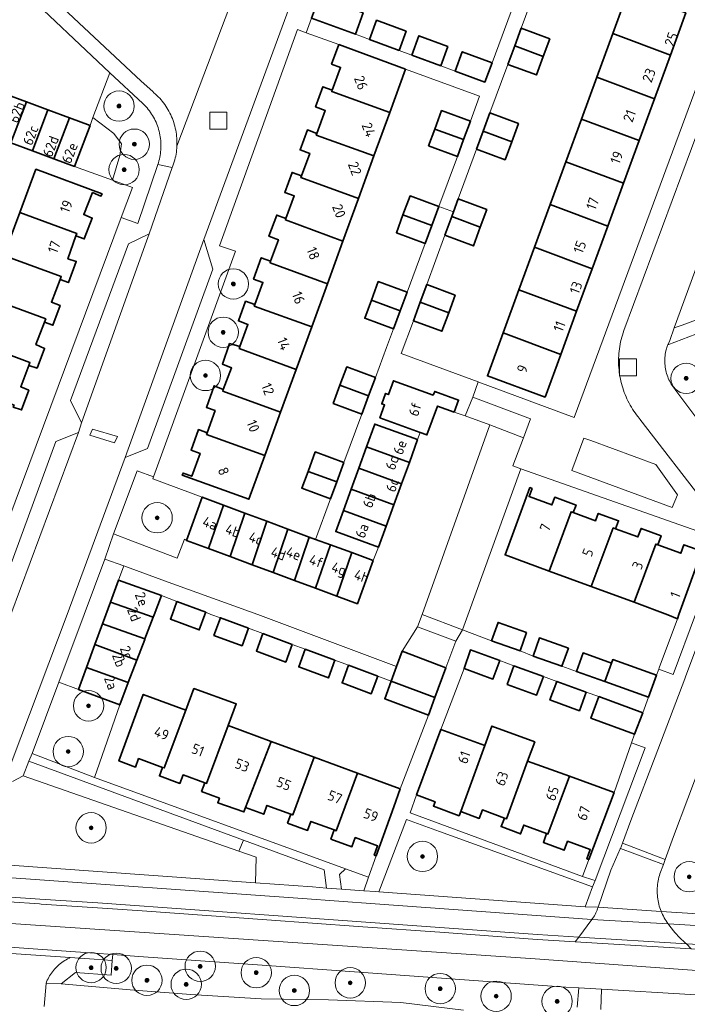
# Model space of a CAD drawing. Extents: x 154222 to 160093, y 456746 to 462495.
# Tile 141 of 254: x 158233 to 158321, y 460949 to 461078. Entities that reach past the tile are written whole.
import ezdxf
from ezdxf.enums import TextEntityAlignment as Align

# ---------------------------------------------------------------- set-up
doc = ezdxf.new("R2010")
doc.units = 0
doc.header["$LTSCALE"] = 0.75
doc.layers.get('0').update_dxf_attribs({"linetype": 'CONTINUOUS'})
for name, color, linetype, lineweight in [('B-XX-GR-BEPLANTING_CULTUUR_BODEMBEDEKKER-GV', 252, 'CONTINUOUS', 18), ('B-XX-GR-BEPLANTING_CULTUUR_HEESTERS-GV', 252, 'CONTINUOUS', 18), ('B-XX-GR-BEPLANTING_CULTUUR_VASTE PLANTENVAK-GV', 252, 'CONTINUOUS', 18), ('B-XX-GR-BOOM-S', 252, 'CONTINUOUS', 25), ('B-XX-GR-HAAG-GV', 252, 'CONTINUOUS', 13), ('B-XX-OG-BEBOUWING-GV', 6, 'CONTINUOUS', 35), ('B-XX-OG-BEBOUWING-T18', 1, 'CONTINUOUS', 18), ('B-XX-OG-TERREIN_CULTUURSCHEIDING-GV', 252, 'CONTINUOUS', 18), ('B-XX-OG-TERREIN_ERF-GV', 252, 'CONTINUOUS', 18), ('B-XX-RI-GWA_RIOOLPUT-S', 252, 'CONTINUOUS', 25), ('B-XX-VH-VERHARDING_ASFALT-GV', 252, 'CONTINUOUS', 18), ('B-XX-VH-VERHARDING_BETONSTRAATSTEEN-GV', 252, 'CONTINUOUS', 18), ('B-XX-VH-VERHARDING_STRAATBAKSTEEN-GV', 252, 'CONTINUOUS', 18), ('B-XX-VH-VERHARDING_TEGEL-GV', 252, 'CONTINUOUS', 18)]:
    doc.layers.add(name, color=color, linetype=linetype, lineweight=lineweight)
doc.styles.add('NLCS-ISO-M-T18', font='NLCS-ISO.ttf', dxfattribs={"height": 1.8})

# ---------------------------------------------------------------- blocks, each defined once
blk = doc.blocks.new('SRI-PUT_INSPECTIEPUT_RIOOLPUT-SO')
at = {"color": 0, "linetype": 'ByBlock', "lineweight": 18}
blk.add_lwpolyline([(-1.125, -1.125), (1.125, -1.125), (1.125, 1.125), (-1.125, 1.125)], close=True, dxfattribs=at)
blk = doc.blocks.new('SGR-BOOM_01-SO')
at = {"linetype": 'ByBlock', "lineweight": 18}
h = blk.add_hatch(color=0, dxfattribs=at)
h.dxf.hatch_style = 1
edge = h.paths.add_edge_path()
edge.add_arc((0, 0), 0.25, 0, 360)
at = {"color": 0, "linetype": 'ByBlock', "lineweight": 18}
for radius in [2, 0.25]:
    blk.add_circle((0, 0), radius, dxfattribs=at)

msp = doc.modelspace()

# ---------------------------------------------------------------- linework, layer by layer
at = {"layer": 'B-XX-GR-BEPLANTING_CULTUUR_BODEMBEDEKKER-GV'}
for points in [[(158262.273, 460970.308), (158234.016, 460980.689), (158233.252, 460978.756), (158261.654, 460968.858)], [(158272.935, 460966.391), (158262.273, 460970.308), (158261.654, 460968.858), (158263.967, 460968.052), (158263.86, 460964.666), (158271.38, 460964.126), (158273.216, 460963.992)]]:
    msp.add_lwpolyline(points, close=True, dxfattribs=at)
at = {"layer": 'B-XX-GR-BEPLANTING_CULTUUR_HEESTERS-GV'}
for points in [[(158245.195, 461063.38), (158242.457, 461065.47), (158242.075, 461064.445), (158240.035, 461059.039), (158245.018, 461057.217), (158246.011, 461060.491), (158246.195, 461062.039)], [(158308.032, 461022.929), (158307.134, 461023.257), (158305.55, 461018.997), (158318.783, 461014.097), (158319.476, 461015.802), (158316.607, 461019.793)], [(158250.435, 461018.152), (158248.282, 461018.926), (158245.148, 461010.667), (158247.683, 461009.693), (158253.562, 461007.434), (158254.507, 461009.937), (158254.758, 461009.787), (158256.847, 461015.492), (158250.337, 461017.88)], [(158240.529, 460990.159), (158237.965, 460991.118), (158234.451, 460981.727), (158242.645, 460978.564), (158245.987, 460988.129)], [(158315.205, 460982.439), (158313.424, 460983.13), (158311.105, 460976.567), (158307.782, 460967.75), (158306.965, 460965.497), (158308.321, 460965.088), (158308.612, 460965)], [(158288.107, 460971.429), (158283.758, 460973.002), (158280.11, 460963.488), (158307.29, 460961.503), (158308.284, 460964.132)], [(158278.763, 460965.417), (158275.709, 460966.502), (158274.934, 460965.785), (158275.201, 460963.847), (158278.129, 460963.633)]]:
    msp.add_lwpolyline(points, close=True, dxfattribs=at)
msp.add_lwpolyline([(158322.657, 461008.353), (158319.661, 461000), (158319.483, 460999.459), (158317.057, 460993.01), (158316.993, 460992.839), (158318.893, 460992.137), (158321.849, 461000)], dxfattribs=at)
at = {"layer": 'B-XX-GR-BEPLANTING_CULTUUR_VASTE PLANTENVAK-GV'}
msp.add_lwpolyline([(158300.116, 461025.781), (158292.497, 461028.651), (158291.488, 461026.179), (158294.76, 461025.023), (158299.158, 461023.274)], close=True, dxfattribs=at)
at = {"layer": 'B-XX-GR-HAAG-GV'}
for points in [[(158262.273, 460970.308), (158234.016, 460980.689), (158233.252, 460978.756), (158261.654, 460968.858)], [(158272.935, 460966.391), (158262.273, 460970.308), (158261.654, 460968.858), (158263.967, 460968.052), (158263.86, 460964.666), (158271.38, 460964.126), (158273.216, 460963.992)]]:
    msp.add_lwpolyline(points, close=True, dxfattribs=at)
at = {"layer": 'B-XX-OG-BEBOUWING-GV'}
for points in [[(158278.072, 461079.292), (158272.302, 461081.419), (158271.239, 461078.584), (158277.026, 461076.452)], [(158320.568, 461079.258), (158312.989, 461082.111), (158310.946, 461076.537), (158318.537, 461073.718)], [(158283.735, 461076.862), (158279.828, 461078.302), (158278.894, 461075.764), (158282.801, 461074.325)], [(158302.628, 461075.852), (158298.867, 461077.239), (158298.016, 461074.931), (158301.765, 461073.51)], [(158289.23, 461074.837), (158285.401, 461076.249), (158284.467, 461073.712), (158288.296, 461072.3)], [(158318.537, 461073.718), (158310.946, 461076.537), (158308.851, 461070.823), (158316.424, 461067.952)], [(158283.647, 461071.865), (158274.831, 461075.091), (158273.894, 461072.529), (158275.076, 461072.097), (158273.977, 461069.095), (158273.909, 461068.91), (158281.557, 461066.129)], [(158301.765, 461073.51), (158298.016, 461074.931), (158297.116, 461072.487), (158300.877, 461071.1)], [(158295.033, 461072.7), (158291.105, 461074.146), (158290.172, 461071.608), (158294.085, 461070.163)], [(158316.424, 461067.952), (158308.851, 461070.823), (158306.82, 461065.283), (158314.409, 461062.457)], [(158273.977, 461069.095), (158272.756, 461069.542), (158271.78, 461066.875), (158273.05, 461066.41), (158271.949, 461063.401), (158271.87, 461063.184), (158279.48, 461060.427), (158281.557, 461066.129), (158273.909, 461068.91)], [(158233.686, 461067.545), (158230.855, 461068.591), (158228.814, 461063.18), (158231.645, 461062.135)], [(158236.51, 461066.502), (158233.686, 461067.545), (158231.645, 461062.135), (158234.469, 461061.093)], [(158239.351, 461065.452), (158236.51, 461066.502), (158234.469, 461061.093), (158237.311, 461060.044)], [(158292.177, 461064.994), (158288.391, 461066.394), (158287.493, 461063.97), (158291.286, 461062.59)], [(158298.52, 461064.702), (158294.758, 461066.088), (158293.88, 461063.706), (158297.637, 461062.305)], [(158242.075, 461064.445), (158239.351, 461065.452), (158237.311, 461060.044), (158240.035, 461059.039)], [(158314.409, 461062.457), (158306.82, 461065.283), (158304.755, 461059.65), (158312.342, 461056.82)], [(158271.949, 461063.401), (158270.714, 461063.853), (158269.752, 461061.225), (158271.027, 461060.758), (158269.945, 461057.801), (158269.861, 461057.572), (158277.43, 461054.802), (158279.48, 461060.427), (158271.87, 461063.184)], [(158291.286, 461062.59), (158287.493, 461063.97), (158286.677, 461061.767), (158290.462, 461060.367)], [(158297.637, 461062.305), (158293.88, 461063.706), (158293.001, 461061.32), (158296.763, 461059.934)], [(158312.342, 461056.82), (158304.755, 461059.65), (158302.689, 461054.016), (158310.269, 461051.165)], [(158243.646, 461055.446), (158234.931, 461058.678), (158232.829, 461052.985), (158240.319, 461050.214), (158240.205, 461049.887), (158241.307, 461049.49), (158242.352, 461052.243), (158241.25, 461052.691), (158242.394, 461055.593), (158243.496, 461055.146)], [(158269.945, 461057.801), (158268.68, 461058.264), (158267.714, 461055.625), (158268.968, 461055.166), (158267.879, 461052.188), (158267.812, 461052.005), (158275.39, 461049.2), (158277.43, 461054.802), (158269.861, 461057.572)], [(158288.014, 461053.763), (158284.23, 461055.163), (158283.3, 461052.654), (158287.089, 461051.268)], [(158294.345, 461053.37), (158290.582, 461054.756), (158289.952, 461053.048), (158289.728, 461052.439), (158293.487, 461051.042)], [(158310.269, 461051.165), (158302.689, 461054.016), (158300.626, 461048.388), (158308.217, 461045.567)], [(158240.319, 461050.214), (158232.829, 461052.985), (158230.731, 461047.304), (158238.278, 461044.55), (158238.116, 461044.132), (158239.218, 461043.734), (158240.262, 461046.537), (158239.161, 461046.885), (158240.205, 461049.887)], [(158267.879, 461052.188), (158266.659, 461052.635), (158265.642, 461049.855), (158266.896, 461049.397), (158265.86, 461046.566), (158265.78, 461046.346), (158273.335, 461043.562), (158275.39, 461049.2), (158267.812, 461052.005)], [(158287.089, 461051.268), (158283.3, 461052.654), (158282.432, 461050.311), (158286.215, 461048.911)], [(158293.487, 461051.042), (158289.728, 461052.439), (158288.818, 461049.972), (158292.582, 461048.585)], [(158308.217, 461045.567), (158300.626, 461048.388), (158298.574, 461042.792), (158306.176, 461039.999)], [(158238.278, 461044.55), (158230.731, 461047.304), (158228.671, 461041.725), (158236.24, 461038.949), (158236.076, 461038.526), (158237.178, 461038.129), (158238.123, 461040.731), (158236.971, 461041.178), (158238.116, 461044.132)], [(158265.86, 461046.566), (158264.633, 461047.015), (158263.608, 461044.214), (158264.841, 461043.763), (158263.772, 461040.844), (158263.703, 461040.656), (158271.278, 461037.915), (158273.335, 461043.562), (158265.78, 461046.346)], [(158283.831, 461042.482), (158280.051, 461043.882), (158279.14, 461041.423), (158282.922, 461040.03)], [(158290.186, 461042.082), (158286.421, 461043.47), (158285.575, 461041.175), (158289.336, 461039.772)], [(158306.176, 461039.999), (158298.574, 461042.792), (158296.489, 461037.104), (158304.077, 461034.273)], [(158236.24, 461038.949), (158228.671, 461041.725), (158226.565, 461036.023), (158234.138, 461033.226), (158233.987, 461032.821), (158235.088, 461032.473), (158236.084, 461035.075), (158234.931, 461035.573), (158236.076, 461038.526)], [(158263.772, 461040.844), (158262.567, 461041.285), (158261.615, 461038.684), (158262.875, 461038.224), (158261.808, 461035.309), (158261.717, 461035.062), (158269.237, 461032.314), (158271.278, 461037.915), (158263.703, 461040.656)], [(158282.922, 461040.03), (158279.14, 461041.423), (158278.259, 461039.045), (158282.039, 461037.647)], [(158289.336, 461039.772), (158285.575, 461041.175), (158284.669, 461038.719), (158288.436, 461037.329)], [(158304.077, 461034.273), (158296.489, 461037.104), (158294.415, 461031.446), (158302.018, 461028.658)], [(158234.138, 461033.226), (158226.565, 461036.023), (158224.488, 461030.397), (158232.054, 461027.603), (158231.947, 461027.315), (158233.048, 461026.968), (158233.994, 461029.57), (158232.942, 461030.017), (158233.987, 461032.821)], [(158261.808, 461035.309), (158260.456, 461035.706), (158259.511, 461033.003), (158260.714, 461032.505), (158259.619, 461029.652), (158259.544, 461029.456), (158267.182, 461026.672), (158269.237, 461032.314), (158261.717, 461035.062)], [(158279.664, 461031.236), (158275.884, 461032.635), (158274.987, 461030.214), (158278.773, 461028.831)], [(158287.29, 461028.896), (158282.046, 461030.811), (158281.385, 461029), (158281.009, 461029.137), (158280.507, 461027.763), (158280.881, 461027.626), (158280.264, 461025.936), (158285.578, 461023.995), (158286.464, 461023.672), (158287.857, 461027.486), (158290.042, 461026.688), (158290.617, 461028.264), (158287.478, 461029.41)], [(158259.619, 461029.652), (158258.417, 461030.15), (158257.392, 461027.301), (158258.552, 461026.884), (158257.502, 461023.965), (158257.426, 461023.754), (158265.098, 461020.953), (158267.182, 461026.672), (158259.544, 461029.456)], [(158278.773, 461028.831), (158274.987, 461030.214), (158274.103, 461027.827), (158277.883, 461026.429)], [(158257.502, 461023.965), (158256.359, 461024.376), (158255.387, 461021.673), (158256.563, 461021.25), (158255.479, 461018.236), (158254.323, 461018.652), (158254.219, 461018.365), (158263.004, 461015.205), (158265.098, 461020.953), (158257.426, 461023.754)], [(158285.232, 461023.054), (158279.585, 461025.104), (158278.498, 461022.109), (158284.144, 461020.058)], [(158275.513, 461020.032), (158271.733, 461021.431), (158270.786, 461018.876), (158274.573, 461017.494)], [(158284.144, 461020.058), (158278.498, 461022.109), (158277.479, 461019.301), (158283.125, 461017.25)], [(158274.573, 461017.494), (158270.786, 461018.876), (158269.967, 461016.667), (158273.749, 461015.267)], [(158283.125, 461017.25), (158277.479, 461019.301), (158276.47, 461016.522), (158282.116, 461014.471)], [(158282.116, 461014.471), (158276.47, 461016.522), (158275.449, 461013.709), (158281.095, 461011.658)], [(158300.313, 461016.635), (158300.014, 461016.745), (158296.752, 461007.865), (158302.569, 461005.731), (158305.452, 461013.546), (158305.736, 461013.442), (158306.102, 461014.438), (158303.292, 461015.47), (158302.919, 461014.456), (158299.918, 461015.558)], [(158259.657, 461014.443), (158256.847, 461015.492), (158254.758, 461009.787), (158257.693, 461008.699)], [(158262.481, 461013.389), (158259.657, 461014.443), (158257.693, 461008.699), (158260.52, 461007.651)], [(158281.095, 461011.658), (158275.449, 461013.709), (158274.448, 461010.951), (158280.094, 461008.901)], [(158265.377, 461012.309), (158262.481, 461013.389), (158260.52, 461007.651), (158263.417, 461006.576)], [(158268.14, 461011.278), (158265.377, 461012.309), (158263.417, 461006.576), (158266.183, 461005.551)], [(158305.736, 461013.442), (158305.452, 461013.546), (158302.569, 461005.731), (158308.115, 461003.697), (158311.004, 461011.425), (158311.314, 461011.311), (158311.701, 461012.365), (158309.032, 461013.346), (158308.672, 461012.363)], [(158270.96, 461010.225), (158268.14, 461011.278), (158266.183, 461005.551), (158269.004, 461004.505)], [(158311.314, 461011.311), (158311.004, 461011.425), (158308.115, 461003.697), (158313.746, 461001.632), (158316.611, 461009.306), (158316.867, 461009.212), (158317.305, 461010.403), (158314.666, 461011.372), (158314.248, 461010.234)], [(158271.773, 461009.922), (158270.96, 461010.225), (158269.004, 461004.505), (158271.793, 461003.471), (158273.751, 461009.198)], [(158276.54, 461008.178), (158273.751, 461009.198), (158271.793, 461003.471), (158274.578, 461002.438)], [(158316.867, 461009.212), (158316.611, 461009.306), (158313.746, 461001.632), (158318.197, 460999.999), (158319.483, 460999.459), (158319.661, 461000), (158322.657, 461008.353), (158320.326, 461009.209), (158319.916, 461008.092)], [(158279.385, 461007.137), (158276.54, 461008.178), (158274.578, 461002.438), (158277.297, 461001.43)], [(158251.479, 461002.525), (158245.828, 461004.539), (158244.769, 461001.663), (158250.386, 460999.661), (158250.515, 460999.999)], [(158250.386, 460999.661), (158244.769, 461001.663), (158244.156, 460999.999), (158243.709, 460998.787), (158249.294, 460996.797)], [(158257.311, 461000.31), (158253.519, 461001.74), (158252.872, 460999.999), (158252.653, 460999.41), (158256.452, 460997.999), (158257.197, 461000)], [(158262.959, 460998.213), (158259.251, 460999.586), (158258.394, 460997.277), (158262.103, 460995.899)], [(158249.294, 460996.797), (158243.709, 460998.787), (158242.702, 460996.054), (158248.221, 460993.987), (158249.266, 460996.723)], [(158299.581, 460997.635), (158295.824, 460998.971), (158294.971, 460996.568), (158298.728, 460995.233)], [(158268.718, 460996.081), (158264.843, 460997.516), (158263.986, 460995.2), (158267.86, 460993.761)], [(158305.089, 460995.604), (158301.284, 460996.94), (158300.44, 460994.535), (158304.245, 460993.199)], [(158248.221, 460993.987), (158242.702, 460996.054), (158241.589, 460993.036), (158247.108, 460991.068)], [(158274.329, 460994.004), (158270.426, 460995.449), (158269.567, 460993.127), (158273.468, 460991.678)], [(158283.543, 460995.052), (158283.21, 460995.179), (158282.466, 460993.173), (158281.751, 460991.246), (158287.514, 460989.08), (158288.963, 460992.984)], [(158296.04, 460993.954), (158292.185, 460995.356), (158291.342, 460992.901), (158295.148, 460991.51)], [(158310.762, 460993.612), (158307.02, 460994.965), (158306.151, 460992.506), (158309.902, 460991.178)], [(158247.108, 460991.068), (158241.589, 460993.036), (158240.529, 460990.159), (158245.987, 460988.129)], [(158279.982, 460991.911), (158276.14, 460993.334), (158275.279, 460991.006), (158279.121, 460989.579)], [(158301.795, 460991.861), (158297.927, 460993.268), (158297.034, 460990.821), (158300.9, 460989.409)], [(158316.692, 460992.041), (158310.928, 460994.081), (158310.762, 460993.612), (158309.902, 460991.178), (158315.666, 460989.14)], [(158255.753, 460990.293), (158254.701, 460987.429), (158251.841, 460979.803), (158251.63, 460979.88), (158251.216, 460978.753), (158253.902, 460977.765), (158254.319, 460978.899), (158257.19, 460977.852), (158257.419, 460977.769), (158260.286, 460985.379), (158261.337, 460988.243)], [(158287.514, 460989.08), (158281.751, 460991.246), (158280.888, 460988.923), (158286.66, 460986.78)], [(158307.456, 460989.802), (158303.565, 460991.217), (158302.669, 460988.762), (158306.557, 460987.342)], [(158254.701, 460987.429), (158249.085, 460989.491), (158245.862, 460980.724), (158248.052, 460979.918), (158248.462, 460981.035), (158251.63, 460979.88), (158251.841, 460979.803)], [(158314.922, 460987.086), (158309.107, 460989.201), (158308.067, 460986.344), (158313.82, 460984.25)], [(158265.949, 460983.3), (158260.286, 460985.379), (158257.419, 460977.769), (158257.19, 460977.852), (158256.77, 460976.709), (158259.116, 460975.846), (158258.888, 460975.226), (158262.334, 460974.022), (158262.532, 460974.588)], [(158300.653, 460983.267), (158295.012, 460985.321), (158294.075, 460982.77), (158290.908, 460974.086), (158293.348, 460973.169), (158293.764, 460974.278), (158296.659, 460973.214), (158296.94, 460973.111), (158299.72, 460980.714)], [(158294.075, 460982.77), (158288.268, 460984.885), (158285.094, 460976.269), (158287.528, 460975.355), (158287.31, 460974.775), (158290.69, 460973.505), (158290.908, 460974.086)], [(158271.611, 460981.221), (158265.949, 460983.3), (158262.532, 460974.588), (158264.95, 460973.698), (158265.379, 460974.866), (158268.518, 460973.721), (158268.766, 460973.63)], [(158277.295, 460979.134), (158271.611, 460981.221), (158268.766, 460973.63), (158268.518, 460973.721), (158268.086, 460972.544), (158270.729, 460971.572), (158271.164, 460972.756), (158274.239, 460971.635), (158274.507, 460971.537)], [(158305.225, 460978.709), (158299.72, 460980.714), (158296.94, 460973.111), (158296.659, 460973.214), (158296.236, 460972.085), (158298.785, 460971.128), (158299.215, 460972.274), (158302.231, 460971.165), (158302.394, 460971.105)], [(158282.94, 460977.062), (158277.295, 460979.134), (158274.507, 460971.537), (158274.239, 460971.635), (158273.8, 460970.441), (158276.563, 460969.424), (158277.005, 460970.626), (158279.964, 460969.547), (158279.519, 460968.336), (158279.768, 460968.245), (158282.091, 460974.701)], [(158311.105, 460976.567), (158305.225, 460978.709), (158302.394, 460971.105), (158302.231, 460971.165), (158301.794, 460969.998), (158304.534, 460968.969), (158304.978, 460970.155), (158307.978, 460969.052), (158307.526, 460967.846), (158307.782, 460967.75)]]:
    msp.add_lwpolyline(points, close=True, dxfattribs=at)
at = {"layer": 'B-XX-OG-TERREIN_CULTUURSCHEIDING-GV'}
msp.add_lwpolyline([(158249.026, 461067.342), (158244.664, 461071.385), (158242.457, 461065.47), (158245.195, 461063.38), (158246.195, 461062.039), (158246.011, 461060.491), (158245.018, 461057.217), (158247.648, 461056.255), (158246.171, 461052.304), (158248.361, 461051.536), (158250.996, 461059.294), (158251.073, 461059.53), (158251.141, 461059.768), (158251.203, 461060.008), (158251.256, 461060.25), (158251.301, 461060.494), (158251.339, 461060.738), (158251.369, 461060.984), (158251.391, 461061.231), (158251.404, 461061.479), (158251.41, 461061.726), (158251.408, 461061.974), (158251.398, 461062.222), (158251.379, 461062.469), (158251.353, 461062.715), (158251.319, 461062.961), (158251.277, 461063.205), (158251.227, 461063.448), (158251.17, 461063.689), (158251.104, 461063.928), (158251.031, 461064.165), (158250.95, 461064.399), (158250.862, 461064.63), (158250.766, 461064.859), (158250.663, 461065.084), (158250.553, 461065.306), (158250.436, 461065.525), (158250.312, 461065.739), (158250.18, 461065.949), (158250.043, 461066.155), (158249.898, 461066.356), (158249.747, 461066.553), (158249.59, 461066.745), (158249.427, 461066.931), (158249.258, 461067.112), (158249.083, 461067.288)], close=True, dxfattribs=at)
for points in [[(158321.877, 461036.962), (158318.186, 461035.531), (158318.154, 461035.458), (158317.944, 461034.754), (158317.899, 461034.542), (158317.862, 461034.328), (158317.833, 461034.113), (158317.812, 461033.897), (158317.798, 461033.68), (158317.793, 461033.463), (158317.796, 461033.246), (158317.806, 461033.029), (158317.825, 461032.813), (158317.852, 461032.598), (158317.886, 461032.383), (158317.929, 461032.17), (158317.979, 461031.959), (158318.037, 461031.75), (158318.103, 461031.543), (158318.176, 461031.339), (158318.257, 461031.137), (158318.345, 461030.939), (158318.44, 461030.744), (158318.543, 461030.552), (158318.652, 461030.365), (158318.768, 461030.182), (158318.891, 461030.003), (158319.021, 461029.829), (158319.157, 461029.659), (158319.272, 461029.525), (158323.472, 461023.894)], [(158324.621, 460985.791), (158318.959, 460970.768), (158317.849, 460967.74), (158317.608, 460967.083), (158317.163, 460965.871), (158317.091, 460965.642), (158317.027, 460965.41), (158316.97, 460965.177), (158316.921, 460964.942), (158316.881, 460964.705), (158316.848, 460964.467), (158316.823, 460964.228), (158316.806, 460963.989), (158316.796, 460963.749), (158316.795, 460963.508), (158316.802, 460963.268), (158316.817, 460963.029), (158316.84, 460962.79), (158316.871, 460962.551), (158316.909, 460962.314), (158316.956, 460962.079), (158317.011, 460961.845), (158317.073, 460961.613), (158317.143, 460961.383), (158317.22, 460961.156), (158317.305, 460960.931), (158317.325, 460960.882), (158330.468, 460960.071)], [(158230.277, 460967.079), (158263.86, 460964.666), (158263.967, 460968.052), (158261.654, 460968.858), (158233.252, 460978.756), (158231.861, 460978.009)], [(158306.245, 460948.294), (158306.483, 460950.844), (158304.74, 460950.951), (158288.365, 460952.131), (158276.904, 460952.936), (158264.727, 460953.818), (158248.48, 460954.975), (158245.051, 460955.217), (158244.997, 460954.442), (158244.864, 460952.532), (158240.132, 460952.881), (158238.265, 460951.373), (158247.882, 460950.524), (158255.364, 460949.978), (158264.608, 460949.409), (158273.505, 460949.261), (158283.03, 460948.921), (158291.273, 460947.907)], [(158326.641, 460948.579), (158326.469, 460948.693), (158326.292, 460948.801), (158326.126, 460948.893), (158323.372, 460949.057), (158323.42, 460949.856), (158321.195, 460949.985), (158309.477, 460950.647), (158309.35, 460948.004)]]:
    msp.add_lwpolyline(points, dxfattribs=at)
at = {"layer": 'B-XX-OG-TERREIN_ERF-GV'}
for points in [[(158280.955, 461087.011), (158275.2, 461089.166), (158272.727, 461082.556), (158272.302, 461081.419), (158278.072, 461079.292), (158277.026, 461076.452), (158278.894, 461075.764), (158279.828, 461078.302), (158283.735, 461076.862), (158282.801, 461074.325), (158284.337, 461073.76), (158284.467, 461073.712), (158285.401, 461076.249), (158289.23, 461074.837), (158288.296, 461072.3), (158290.172, 461071.608), (158291.105, 461074.146), (158295.033, 461072.7), (158298.002, 461080.629), (158292.172, 461082.812), (158286.63, 461084.887)], [(158244.664, 461071.385), (158232.778, 461082.663), (158227.949, 461069.665), (158230.855, 461068.591), (158233.686, 461067.545), (158236.51, 461066.502), (158239.351, 461065.452), (158242.075, 461064.445), (158242.457, 461065.47)], [(158270.529, 461076.664), (158269.401, 461077.076), (158259.126, 461048.607), (158261.23, 461047.862), (158250.435, 461018.152), (158250.337, 461017.88), (158256.847, 461015.492), (158259.657, 461014.443), (158262.481, 461013.389), (158265.377, 461012.309), (158268.14, 461011.278), (158270.96, 461010.225), (158271.773, 461009.922), (158273.749, 461015.267), (158269.967, 461016.667), (158270.786, 461018.876), (158271.733, 461021.431), (158275.513, 461020.032), (158277.883, 461026.429), (158274.103, 461027.827), (158274.987, 461030.214), (158275.884, 461032.635), (158279.664, 461031.236), (158281.124, 461035.177), (158282.039, 461037.647), (158278.259, 461039.045), (158279.14, 461041.423), (158280.051, 461043.882), (158283.831, 461042.482), (158286.215, 461048.911), (158282.432, 461050.311), (158283.3, 461052.654), (158284.23, 461055.163), (158288.014, 461053.763), (158290.462, 461060.367), (158286.677, 461061.767), (158287.493, 461063.97), (158288.391, 461066.394), (158292.177, 461064.994), (158293.401, 461068.298), (158283.647, 461071.865), (158281.557, 461066.129), (158279.48, 461060.427), (158277.43, 461054.802), (158275.39, 461049.2), (158273.335, 461043.562), (158271.278, 461037.915), (158269.237, 461032.314), (158267.182, 461026.672), (158265.098, 461020.953), (158263.004, 461015.205), (158254.219, 461018.365), (158254.323, 461018.652), (158255.479, 461018.236), (158256.563, 461021.25), (158255.387, 461021.673), (158256.359, 461024.376), (158257.502, 461023.965), (158258.552, 461026.884), (158257.392, 461027.301), (158258.417, 461030.15), (158259.619, 461029.652), (158260.714, 461032.505), (158259.511, 461033.003), (158260.456, 461035.706), (158261.808, 461035.309), (158262.875, 461038.224), (158261.615, 461038.684), (158262.567, 461041.285), (158263.772, 461040.844), (158264.841, 461043.763), (158263.608, 461044.214), (158264.633, 461047.015), (158265.86, 461046.566), (158266.896, 461049.397), (158265.642, 461049.855), (158266.659, 461052.635), (158267.879, 461052.188), (158268.968, 461055.166), (158267.714, 461055.625), (158268.68, 461058.264), (158269.945, 461057.801), (158271.027, 461060.758), (158269.752, 461061.225), (158270.714, 461063.853), (158271.949, 461063.401), (158273.05, 461066.41), (158271.78, 461066.875), (158272.756, 461069.542), (158273.977, 461069.095), (158275.076, 461072.097), (158273.894, 461072.529), (158274.831, 461075.091)], [(158246.507, 461006.424), (158244.032, 461007.325), (158241.289, 461000), (158237.965, 460991.118), (158240.529, 460990.159), (158241.589, 460993.036), (158242.702, 460996.054), (158243.709, 460998.787), (158244.156, 460999.999), (158244.769, 461001.663), (158245.828, 461004.539)], [(158270.426, 460995.449), (158268.718, 460996.081), (158267.86, 460993.761), (158263.986, 460995.2), (158264.843, 460997.516), (158262.959, 460998.213), (158262.103, 460995.899), (158258.394, 460997.277), (158259.251, 460999.586), (158257.975, 461000), (158257.311, 461000.31), (158257.197, 461000), (158256.452, 460997.999), (158252.653, 460999.41), (158252.872, 460999.999), (158253.519, 461001.74), (158251.479, 461002.525), (158250.515, 460999.999), (158250.386, 460999.661), (158249.294, 460996.797), (158249.266, 460996.723), (158248.221, 460993.987), (158247.108, 460991.068), (158245.987, 460988.129), (158242.645, 460978.564), (158275.709, 460966.502), (158278.763, 460965.417), (158279.768, 460968.245), (158279.519, 460968.336), (158279.964, 460969.547), (158277.005, 460970.626), (158276.563, 460969.424), (158273.8, 460970.441), (158274.239, 460971.635), (158271.164, 460972.756), (158270.729, 460971.572), (158268.086, 460972.544), (158268.518, 460973.721), (158265.379, 460974.866), (158264.95, 460973.698), (158262.532, 460974.588), (158262.334, 460974.022), (158258.888, 460975.226), (158259.116, 460975.846), (158256.77, 460976.709), (158257.19, 460977.852), (158254.319, 460978.899), (158253.902, 460977.765), (158251.216, 460978.753), (158251.63, 460979.88), (158248.462, 460981.035), (158248.052, 460979.918), (158245.862, 460980.724), (158249.085, 460989.491), (158254.701, 460987.429), (158255.753, 460990.293), (158261.337, 460988.243), (158260.286, 460985.379), (158265.949, 460983.3), (158271.611, 460981.221), (158277.295, 460979.134), (158282.94, 460977.062), (158286.66, 460986.78), (158280.888, 460988.923), (158281.751, 460991.246), (158279.982, 460991.911), (158279.121, 460989.579), (158275.279, 460991.006), (158276.14, 460993.334), (158274.329, 460994.004), (158273.468, 460991.678), (158269.567, 460993.127)], [(158297.927, 460993.268), (158296.04, 460993.954), (158295.148, 460991.51), (158291.342, 460992.901), (158288.268, 460984.885), (158294.075, 460982.77), (158295.012, 460985.321), (158300.653, 460983.267), (158299.72, 460980.714), (158305.225, 460978.709), (158311.105, 460976.567), (158313.424, 460983.13), (158313.82, 460984.25), (158308.067, 460986.344), (158309.107, 460989.201), (158307.456, 460989.802), (158306.557, 460987.342), (158302.669, 460988.762), (158303.565, 460991.217), (158301.795, 460991.861), (158300.9, 460989.409), (158297.034, 460990.821)], [(158287.528, 460975.355), (158285.094, 460976.269), (158284.227, 460973.916), (158306.965, 460965.497), (158307.782, 460967.75), (158307.526, 460967.846), (158307.978, 460969.052), (158304.978, 460970.155), (158304.534, 460968.969), (158301.794, 460969.998), (158302.231, 460971.165), (158299.215, 460972.274), (158298.785, 460971.128), (158296.236, 460972.085), (158296.659, 460973.214), (158293.764, 460974.278), (158293.348, 460973.169), (158290.908, 460974.086), (158290.69, 460973.505), (158287.31, 460974.775)]]:
    msp.add_lwpolyline(points, close=True, dxfattribs=at)
for points in [[(158301.278, 461083.787), (158298.867, 461077.239), (158302.628, 461075.852), (158301.765, 461073.51), (158300.877, 461071.1), (158297.116, 461072.487), (158294.758, 461066.088), (158298.52, 461064.702), (158297.637, 461062.305), (158296.763, 461059.934), (158293.001, 461061.32), (158290.582, 461054.756), (158294.345, 461053.37), (158293.487, 461051.042), (158292.582, 461048.585), (158288.818, 461049.972), (158286.421, 461043.47), (158290.186, 461042.082), (158289.336, 461039.772), (158288.436, 461037.329), (158284.669, 461038.719), (158283.079, 461034.403), (158293.194, 461030.663), (158293.302, 461030.623), (158305.862, 461025.979), (158327.2, 461083.682)], [(158320.568, 461079.258), (158318.537, 461073.718), (158316.424, 461067.952), (158314.409, 461062.457), (158312.342, 461056.82), (158310.269, 461051.165), (158308.217, 461045.567), (158306.176, 461039.999), (158304.077, 461034.273), (158302.018, 461028.658), (158294.415, 461031.446), (158296.489, 461037.104), (158298.574, 461042.792), (158300.626, 461048.388), (158302.689, 461054.016), (158304.755, 461059.65), (158306.82, 461065.283), (158308.851, 461070.823), (158310.946, 461076.537), (158312.989, 461082.111)], [(158226.633, 461000), (158246.171, 461052.304), (158247.648, 461056.255), (158245.018, 461057.217), (158240.035, 461059.039), (158237.311, 461060.044), (158234.469, 461061.093), (158231.645, 461062.135)], [(158230.731, 461047.304), (158232.829, 461052.985), (158234.931, 461058.678), (158243.646, 461055.446), (158243.496, 461055.146), (158242.394, 461055.593), (158241.25, 461052.691), (158242.352, 461052.243), (158241.307, 461049.49), (158240.205, 461049.887), (158239.161, 461046.885), (158240.262, 461046.537), (158239.218, 461043.734), (158238.116, 461044.132), (158236.971, 461041.178), (158238.123, 461040.731), (158237.178, 461038.129), (158236.076, 461038.526), (158234.931, 461035.573), (158236.084, 461035.075), (158235.088, 461032.473), (158233.987, 461032.821), (158232.942, 461030.017), (158233.994, 461029.57), (158233.048, 461026.968), (158231.947, 461027.315)], [(158323.661, 461010.474), (158298.827, 461019.23), (158291.842, 460999.955), (158291.148, 460998.002), (158294.971, 460996.568), (158295.824, 460998.971), (158299.581, 460997.635), (158298.728, 460995.233), (158300.44, 460994.535), (158301.284, 460996.94), (158305.089, 460995.604), (158304.245, 460993.199), (158306.151, 460992.506), (158307.02, 460994.965), (158310.762, 460993.612), (158310.928, 460994.081), (158316.692, 460992.041), (158316.993, 460992.839), (158317.057, 460993.01), (158319.483, 460999.459), (158318.197, 460999.999), (158313.746, 461001.632), (158308.115, 461003.697), (158302.569, 461005.731), (158296.752, 461007.865), (158300.014, 461016.745), (158300.313, 461016.635), (158299.918, 461015.558), (158302.919, 461014.456), (158303.292, 461015.47), (158306.102, 461014.438), (158305.736, 461013.442), (158308.672, 461012.363), (158309.032, 461013.346), (158311.701, 461012.365), (158311.314, 461011.311), (158314.248, 461010.234), (158314.666, 461011.372), (158317.305, 461010.403), (158316.867, 461009.212), (158319.916, 461008.092), (158320.326, 461009.209), (158322.657, 461008.353)]]:
    msp.add_lwpolyline(points, dxfattribs=at)
at = {"layer": 'B-XX-VH-VERHARDING_ASFALT-GV'}
for points in [[(158224.799, 461092.75), (158248.819, 461070.292), (158250.324, 461068.895), (158250.488, 461068.758), (158250.685, 461068.582), (158250.878, 461068.401), (158251.064, 461068.214), (158251.245, 461068.022), (158251.42, 461067.824), (158251.589, 461067.621), (158251.752, 461067.413), (158251.908, 461067.2), (158252.058, 461066.982), (158252.201, 461066.76), (158252.338, 461066.534), (158252.467, 461066.304), (158252.59, 461066.07), (158252.705, 461065.832), (158252.813, 461065.591), (158252.914, 461065.347), (158253.007, 461065.099), (158253.093, 461064.85), (158253.171, 461064.597), (158253.242, 461064.343), (158253.304, 461064.086), (158253.359, 461063.827), (158253.406, 461063.567), (158253.446, 461063.306), (158253.477, 461063.044), (158253.5, 461062.781), (158253.516, 461062.517), (158253.523, 461062.253), (158253.522, 461061.989), (158253.514, 461061.725), (158261.095, 461081.837)], [(158231.66, 460980.449), (158239.064, 461000), (158246.676, 461020.724), (158257.073, 461049.403), (158270.156, 461084.99)], [(158261.095, 461081.837), (158253.514, 461061.725), (158253.497, 461061.461), (158253.472, 461061.198), (158253.44, 461060.936), (158253.399, 461060.675), (158253.351, 461060.415), (158253.295, 461060.157), (158253.231, 461059.9), (158253.159, 461059.646), (158253.08, 461059.394), (158252.992, 461059.145), (158252.898, 461058.898), (158249.86, 461050.173), (158249.517, 461049.188), (158240.961, 461025.263), (158240.564, 461024.012), (158231.639, 461000)], [(158323.582, 461000), (158320.508, 460991.797), (158320.43, 460991.553), (158316.857, 460982.176), (158313.333, 460972.89), (158312.219, 460969.882), (158317.849, 460967.74), (158318.959, 460970.768), (158324.621, 460985.791)], [(158370.581, 460956.13), (158318.234, 460959.273), (158318.448, 460958.954), (158319.129, 460958.146), (158319.763, 460957.449), (158320.444, 460956.807), (158320.666, 460956.656), (158324.622, 460956.413)], [(158236.038, 460948.396), (158236.27, 460951.431), (158236.351, 460951.635), (158236.438, 460951.836), (158236.534, 460952.034), (158236.636, 460952.228), (158236.745, 460952.418), (158236.862, 460952.604), (158236.985, 460952.786), (158237.114, 460952.963), (158237.25, 460953.136), (158237.392, 460953.303), (158237.54, 460953.465), (158237.694, 460953.621), (158237.853, 460953.772), (158238.018, 460953.917), (158238.188, 460954.056), (158238.363, 460954.188), (158238.543, 460954.314), (158238.727, 460954.434), (158238.915, 460954.546), (158239.108, 460954.652), (158239.304, 460954.75), (158239.463, 460954.824), (158227.102, 460955.694)], [(158291.273, 460947.907), (158283.03, 460948.921), (158273.505, 460949.261), (158264.608, 460949.409), (158255.364, 460949.978), (158247.882, 460950.524), (158238.265, 460951.373), (158236.27, 460951.431), (158236.038, 460948.396)]]:
    msp.add_lwpolyline(points, dxfattribs=at)
for points in [[(158242.02, 461023.65), (158242.381, 461024.443), (158245.665, 461023.479), (158245.284, 461022.628)], [(158317.849, 460967.74), (158312.219, 460969.882), (158311.953, 460969.202), (158317.608, 460967.083)], [(158317.608, 460967.083), (158311.953, 460969.202), (158311.931, 460969.146), (158310.704, 460966.35), (158309.015, 460961.479), (158317.325, 460960.882), (158317.305, 460960.931), (158317.22, 460961.156), (158317.143, 460961.383), (158317.073, 460961.613), (158317.011, 460961.845), (158316.956, 460962.079), (158316.909, 460962.314), (158316.871, 460962.551), (158316.84, 460962.79), (158316.817, 460963.029), (158316.802, 460963.268), (158316.795, 460963.508), (158316.796, 460963.749), (158316.806, 460963.989), (158316.823, 460964.228), (158316.848, 460964.467), (158316.881, 460964.705), (158316.921, 460964.942), (158316.97, 460965.177), (158317.027, 460965.41), (158317.091, 460965.642), (158317.163, 460965.871)], [(158187.06, 460965.403), (158172.336, 460966.49), (158172.143, 460963.427), (158230.986, 460959.34), (158300.115, 460954.697), (158325.066, 460952.885), (158325.227, 460955.742), (158324.583, 460955.78), (158321.275, 460955.982), (158305.975, 460956.918), (158301.006, 460957.222), (158299.783, 460957.305), (158288.783, 460958.111), (158277.386, 460958.944), (158265.347, 460959.787), (158248.935, 460960.965), (158243.053, 460961.367), (158235.615, 460961.873), (158235.407, 460961.896), (158231.423, 460962.18), (158216.63, 460963.235), (158212.393, 460963.537), (158197.707, 460964.637), (158187.272, 460965.39)], [(158270.079, 460962.595), (158229.219, 460965.525), (158231.002, 460962.83), (158235.45, 460962.506), (158243.094, 460962.025), (158269.864, 460960.097), (158288.776, 460958.739), (158301.045, 460957.863), (158306.489, 460957.528), (158308.183, 460959.833), (158279.654, 460961.911)], [(158230.986, 460959.34), (158172.143, 460963.427), (158171.96, 460960.518), (158184.603, 460959.599), (158200.986, 460958.356), (158216.681, 460957.226), (158219.696, 460957.026), (158222.346, 460956.813), (158224.611, 460956.671), (158242.654, 460955.402), (158245.051, 460955.217), (158248.48, 460954.975), (158264.727, 460953.818), (158276.904, 460952.936), (158288.365, 460952.131), (158304.74, 460950.951), (158306.483, 460950.844), (158309.477, 460950.647), (158321.195, 460949.985), (158323.42, 460949.856), (158324.89, 460949.768), (158325.066, 460952.885), (158300.115, 460954.697)], [(158318.234, 460959.273), (158308.183, 460959.833), (158306.489, 460957.528), (158320.666, 460956.656), (158320.444, 460956.807), (158319.763, 460957.449), (158319.129, 460958.146), (158318.448, 460958.954)], [(158242.654, 460955.402), (158224.611, 460956.671), (158224.555, 460955.873), (158227.102, 460955.694), (158239.463, 460954.824), (158242.598, 460954.604), (158244.997, 460954.442), (158245.051, 460955.217)]]:
    msp.add_lwpolyline(points, close=True, dxfattribs=at)
at = {"layer": 'B-XX-VH-VERHARDING_BETONSTRAATSTEEN-GV'}
for points in [[(158325.135, 461071.7), (158312.399, 461037.413), (158312.299, 461037.122), (158312.207, 461036.829), (158312.122, 461036.534), (158312.045, 461036.236), (158311.976, 461035.936), (158311.914, 461035.635), (158311.861, 461035.332), (158311.815, 461035.028), (158311.777, 461034.723), (158311.747, 461034.417), (158311.726, 461034.111), (158311.712, 461033.804), (158311.706, 461033.496), (158311.708, 461033.189), (158311.718, 461032.882), (158311.736, 461032.575), (158311.763, 461032.268), (158311.797, 461031.963), (158311.839, 461031.658), (158311.889, 461031.355), (158311.946, 461031.053), (158312.012, 461030.753), (158312.085, 461030.454), (158312.167, 461030.158), (158312.256, 461029.863), (158312.352, 461029.572), (158312.456, 461029.282), (158312.568, 461028.996), (158312.687, 461028.712), (158312.813, 461028.432), (158312.946, 461028.155), (158313.087, 461027.882), (158313.235, 461027.612), (158313.39, 461027.347), (158313.551, 461027.085), (158313.72, 461026.828), (158313.895, 461026.575), (158314.076, 461026.327), (158314.264, 461026.084), (158314.458, 461025.845), (158314.527, 461025.764), (158323.33, 461014.352)], [(158323.472, 461023.894), (158319.272, 461029.525), (158319.157, 461029.659), (158319.021, 461029.829), (158318.891, 461030.003), (158318.768, 461030.182), (158318.652, 461030.365), (158318.543, 461030.552), (158318.44, 461030.744), (158318.345, 461030.939), (158318.257, 461031.137), (158318.176, 461031.339), (158318.103, 461031.543), (158318.037, 461031.75), (158317.979, 461031.959), (158317.929, 461032.17), (158317.886, 461032.383), (158317.852, 461032.598), (158317.825, 461032.813), (158317.806, 461033.029), (158317.796, 461033.246), (158317.793, 461033.463), (158317.798, 461033.68), (158317.812, 461033.897), (158317.833, 461034.113), (158317.862, 461034.328), (158317.899, 461034.542), (158317.944, 461034.754), (158318.154, 461035.458), (158318.186, 461035.531), (158318.448, 461036.132), (158319.05, 461037.779), (158328.995, 461064.962)], [(158328.995, 461064.962), (158319.05, 461037.779), (158320.104, 461038.129), (158325.705, 461040.241)], [(158324.622, 460956.413), (158320.666, 460956.656), (158321.275, 460955.982)], [(158309.35, 460948.004), (158309.477, 460950.647), (158306.483, 460950.844), (158306.245, 460948.294)]]:
    msp.add_lwpolyline(points, dxfattribs=at)
for points in [[(158258.233, 461045.504), (158257.073, 461049.403), (158246.676, 461020.724), (158249.627, 461021.88)], [(158290.042, 461026.688), (158287.857, 461027.486), (158286.464, 461023.672), (158285.578, 461023.995), (158285.232, 461023.054), (158284.144, 461020.058), (158283.125, 461017.25), (158282.116, 461014.471), (158281.095, 461011.658), (158280.094, 461008.901), (158279.385, 461007.137), (158277.297, 461001.43), (158274.578, 461002.438), (158271.793, 461003.471), (158269.004, 461004.505), (158266.183, 461005.551), (158263.417, 461006.576), (158260.52, 461007.651), (158257.693, 461008.699), (158254.758, 461009.787), (158254.507, 461009.937), (158253.562, 461007.434), (158247.683, 461009.693), (158245.148, 461010.667), (158244.032, 461007.325), (158246.507, 461006.424), (158252.356, 461004.296), (158264.162, 461000), (158282.466, 460993.173), (158283.21, 460995.179), (158285.193, 460998.384), (158285.818, 461000), (158294.76, 461025.023), (158291.488, 461026.179)], [(158245.665, 461023.479), (158242.381, 461024.443), (158242.02, 461023.65), (158245.284, 461022.628)], [(158299.158, 461023.274), (158294.76, 461025.023), (158285.818, 461000), (158291.148, 460998.002), (158291.842, 460999.955), (158298.827, 461019.23), (158297.762, 461019.622)], [(158290.266, 460996.495), (158285.193, 460998.384), (158283.21, 460995.179), (158283.543, 460995.052), (158288.963, 460992.984)], [(158235.45, 460962.506), (158231.002, 460962.83), (158231.423, 460962.18), (158235.407, 460961.896), (158235.615, 460961.873), (158243.053, 460961.367), (158248.935, 460960.965), (158265.347, 460959.787), (158277.386, 460958.944), (158288.783, 460958.111), (158299.783, 460957.305), (158301.006, 460957.222), (158305.975, 460956.918), (158306.489, 460957.528), (158301.045, 460957.863), (158288.776, 460958.739), (158269.864, 460960.097), (158243.094, 460962.025)], [(158320.666, 460956.656), (158306.489, 460957.528), (158305.975, 460956.918), (158321.275, 460955.982)]]:
    msp.add_lwpolyline(points, close=True, dxfattribs=at)
at = {"layer": 'B-XX-VH-VERHARDING_STRAATBAKSTEEN-GV'}
msp.add_lwpolyline([(158242.598, 460954.604), (158239.463, 460954.824), (158239.304, 460954.75), (158239.108, 460954.652), (158238.915, 460954.546), (158238.727, 460954.434), (158238.543, 460954.314), (158238.363, 460954.188), (158238.188, 460954.056), (158238.018, 460953.917), (158237.853, 460953.772), (158237.694, 460953.621), (158237.54, 460953.465), (158237.392, 460953.303), (158237.25, 460953.136), (158237.114, 460952.963), (158236.985, 460952.786), (158236.862, 460952.604), (158236.745, 460952.418), (158236.636, 460952.228), (158236.534, 460952.034), (158236.438, 460951.836), (158236.351, 460951.635), (158236.27, 460951.431), (158238.265, 460951.373), (158240.132, 460952.881), (158244.864, 460952.532), (158244.997, 460954.442)], close=True, dxfattribs=at)
at = {"layer": 'B-XX-VH-VERHARDING_TEGEL-GV'}
for points in [[(158232.778, 461082.663), (158244.664, 461071.385), (158249.026, 461067.342), (158249.083, 461067.288), (158249.258, 461067.112), (158249.427, 461066.931), (158249.59, 461066.745), (158249.747, 461066.553), (158249.898, 461066.356), (158250.043, 461066.155), (158250.18, 461065.949), (158250.312, 461065.739), (158250.436, 461065.525), (158250.553, 461065.306), (158250.663, 461065.084), (158250.766, 461064.859), (158250.862, 461064.63), (158250.95, 461064.399), (158251.031, 461064.165), (158251.104, 461063.928), (158251.17, 461063.689), (158251.227, 461063.448), (158251.277, 461063.205), (158251.319, 461062.961), (158251.353, 461062.715), (158251.379, 461062.469), (158251.398, 461062.222), (158251.408, 461061.974), (158251.41, 461061.726), (158251.404, 461061.479), (158251.391, 461061.231), (158251.369, 461060.984), (158251.339, 461060.738), (158251.301, 461060.494), (158251.256, 461060.25), (158251.203, 461060.008), (158251.141, 461059.768), (158251.073, 461059.53), (158250.996, 461059.294), (158252.898, 461058.898), (158252.992, 461059.145), (158253.08, 461059.394), (158253.159, 461059.646), (158253.231, 461059.9), (158253.295, 461060.157), (158253.351, 461060.415), (158253.399, 461060.675), (158253.44, 461060.936), (158253.472, 461061.198), (158253.497, 461061.461), (158253.514, 461061.725), (158253.522, 461061.989), (158253.523, 461062.253), (158253.516, 461062.517), (158253.5, 461062.781), (158253.477, 461063.044), (158253.446, 461063.306), (158253.406, 461063.567), (158253.359, 461063.827), (158253.304, 461064.086), (158253.242, 461064.343), (158253.171, 461064.597), (158253.093, 461064.85), (158253.007, 461065.099), (158252.914, 461065.347), (158252.813, 461065.591), (158252.705, 461065.832), (158252.59, 461066.07), (158252.467, 461066.304), (158252.338, 461066.534), (158252.201, 461066.76), (158252.058, 461066.982), (158251.908, 461067.2), (158251.752, 461067.413), (158251.589, 461067.621), (158251.42, 461067.824), (158251.245, 461068.022), (158251.064, 461068.214), (158250.878, 461068.401), (158250.685, 461068.582), (158250.488, 461068.758), (158250.324, 461068.895), (158248.819, 461070.292), (158224.799, 461092.75)], [(158270.156, 461084.99), (158257.073, 461049.403), (158258.233, 461045.504), (158249.627, 461021.88), (158246.676, 461020.724), (158239.064, 461000), (158231.66, 460980.449)], [(158298.002, 461080.629), (158295.033, 461072.7), (158294.085, 461070.163), (158290.172, 461071.608), (158288.296, 461072.3), (158284.467, 461073.712), (158284.337, 461073.76), (158282.801, 461074.325), (158278.894, 461075.764), (158277.026, 461076.452), (158271.239, 461078.584), (158270.529, 461076.664), (158274.831, 461075.091), (158283.647, 461071.865), (158293.401, 461068.298), (158292.177, 461064.994), (158291.286, 461062.59), (158290.462, 461060.367), (158288.014, 461053.763), (158289.952, 461053.048), (158290.582, 461054.756), (158293.001, 461061.32), (158293.88, 461063.706), (158294.758, 461066.088), (158297.116, 461072.487), (158298.016, 461074.931), (158298.867, 461077.239), (158301.278, 461083.787)], [(158327.2, 461083.682), (158305.862, 461025.979), (158293.302, 461030.623), (158293.194, 461030.663), (158292.497, 461028.651), (158300.116, 461025.781), (158299.158, 461023.274), (158297.762, 461019.622), (158298.827, 461019.23), (158323.661, 461010.474)], [(158231.861, 460978.009), (158233.252, 460978.756), (158234.016, 460980.689), (158234.451, 460981.727), (158237.965, 460991.118), (158241.289, 461000), (158244.032, 461007.325), (158245.148, 461010.667), (158248.282, 461018.926), (158250.435, 461018.152), (158261.23, 461047.862), (158259.126, 461048.607), (158269.401, 461077.076), (158270.529, 461076.664), (158271.239, 461078.584)], [(158323.33, 461014.352), (158314.527, 461025.764), (158314.458, 461025.845), (158314.264, 461026.084), (158314.076, 461026.327), (158313.895, 461026.575), (158313.72, 461026.828), (158313.551, 461027.085), (158313.39, 461027.347), (158313.235, 461027.612), (158313.087, 461027.882), (158312.946, 461028.155), (158312.813, 461028.432), (158312.687, 461028.712), (158312.568, 461028.996), (158312.456, 461029.282), (158312.352, 461029.572), (158312.256, 461029.863), (158312.167, 461030.158), (158312.085, 461030.454), (158312.012, 461030.753), (158311.946, 461031.053), (158311.889, 461031.355), (158311.839, 461031.658), (158311.797, 461031.963), (158311.763, 461032.268), (158311.736, 461032.575), (158311.718, 461032.882), (158311.708, 461033.189), (158311.706, 461033.496), (158311.712, 461033.804), (158311.726, 461034.111), (158311.747, 461034.417), (158311.777, 461034.723), (158311.815, 461035.028), (158311.861, 461035.332), (158311.914, 461035.635), (158311.976, 461035.936), (158312.045, 461036.236), (158312.122, 461036.534), (158312.207, 461036.829), (158312.299, 461037.122), (158312.399, 461037.413), (158325.135, 461071.7)], [(158229.171, 461000), (158237.564, 461022.805), (158240.564, 461024.012), (158240.961, 461025.263), (158239.504, 461028.211), (158247.116, 461048.833), (158249.86, 461050.173), (158252.898, 461058.898), (158250.996, 461059.294), (158248.361, 461051.536), (158246.171, 461052.304), (158226.633, 461000)], [(158321.849, 461000), (158318.893, 460992.137), (158316.993, 460992.839), (158316.692, 460992.041), (158315.666, 460989.14), (158314.922, 460987.086), (158313.82, 460984.25), (158313.424, 460983.13), (158315.205, 460982.439), (158308.612, 460965), (158308.284, 460964.132), (158307.29, 460961.503), (158309.015, 460961.479), (158310.704, 460966.35), (158311.931, 460969.146), (158311.953, 460969.202), (158312.219, 460969.882), (158313.333, 460972.89), (158316.857, 460982.176), (158320.43, 460991.553), (158320.508, 460991.797), (158323.582, 461000)], [(158229.219, 460965.525), (158270.079, 460962.595), (158279.654, 460961.911), (158308.183, 460959.833), (158308.29, 460959.983), (158308.405, 460960.157), (158308.514, 460960.335), (158308.616, 460960.517), (158308.71, 460960.703), (158308.797, 460960.892), (158308.877, 460961.085), (158308.95, 460961.281), (158309.015, 460961.479), (158307.29, 460961.503), (158280.11, 460963.488), (158279.685, 460963.519), (158278.129, 460963.633), (158275.201, 460963.847), (158273.216, 460963.992), (158271.38, 460964.126), (158263.86, 460964.666), (158230.277, 460967.079)], [(158330.468, 460960.071), (158317.325, 460960.882), (158317.398, 460960.709), (158317.497, 460960.491), (158317.604, 460960.276), (158317.719, 460960.065), (158317.84, 460959.857), (158317.968, 460959.654), (158318.102, 460959.455), (158318.234, 460959.273), (158370.581, 460956.13)]]:
    msp.add_lwpolyline(points, dxfattribs=at)
for points in [[(158289.952, 461053.048), (158288.014, 461053.763), (158287.089, 461051.268), (158286.215, 461048.911), (158283.831, 461042.482), (158282.922, 461040.03), (158282.039, 461037.647), (158281.124, 461035.177), (158279.664, 461031.236), (158278.773, 461028.831), (158277.883, 461026.429), (158275.513, 461020.032), (158274.573, 461017.494), (158273.749, 461015.267), (158271.773, 461009.922), (158273.751, 461009.198), (158276.54, 461008.178), (158279.385, 461007.137), (158280.094, 461008.901), (158274.448, 461010.951), (158275.449, 461013.709), (158276.47, 461016.522), (158277.479, 461019.301), (158278.498, 461022.109), (158279.585, 461025.104), (158285.232, 461023.054), (158285.578, 461023.995), (158280.264, 461025.936), (158280.881, 461027.626), (158280.507, 461027.763), (158281.009, 461029.137), (158281.385, 461029), (158282.046, 461030.811), (158287.29, 461028.896), (158287.478, 461029.41), (158290.617, 461028.264), (158290.042, 461026.688), (158291.488, 461026.179), (158292.497, 461028.651), (158293.194, 461030.663), (158283.079, 461034.403), (158284.669, 461038.719), (158285.575, 461041.175), (158286.421, 461043.47), (158288.818, 461049.972), (158289.728, 461052.439)], [(158249.517, 461049.188), (158249.86, 461050.173), (158247.116, 461048.833), (158239.504, 461028.211), (158240.961, 461025.263)], [(158331.689, 461040.765), (158331.754, 461042.546), (158329.546, 461041.705), (158325.705, 461040.241), (158320.104, 461038.129), (158319.05, 461037.779), (158318.448, 461036.132), (158318.186, 461035.531), (158321.877, 461036.962)], [(158231.639, 461000), (158240.564, 461024.012), (158237.564, 461022.805), (158229.171, 461000), (158228.94, 460999.447), (158230.449, 460996.801)], [(158305.55, 461018.997), (158307.134, 461023.257), (158308.032, 461022.929), (158316.607, 461019.793), (158319.476, 461015.802), (158318.783, 461014.097)], [(158252.356, 461004.296), (158246.507, 461006.424), (158245.828, 461004.539), (158251.479, 461002.525), (158253.519, 461001.74), (158257.311, 461000.31), (158257.975, 461000), (158259.251, 460999.586), (158262.959, 460998.213), (158264.843, 460997.516), (158268.718, 460996.081), (158270.426, 460995.449), (158274.329, 460994.004), (158276.14, 460993.334), (158279.982, 460991.911), (158281.751, 460991.246), (158282.466, 460993.173), (158264.162, 461000)], [(158291.148, 460998.002), (158285.818, 461000), (158285.193, 460998.384), (158290.266, 460996.495)], [(158294.971, 460996.568), (158291.148, 460998.002), (158290.266, 460996.495), (158288.963, 460992.984), (158287.514, 460989.08), (158286.66, 460986.78), (158282.94, 460977.062), (158282.091, 460974.701), (158279.768, 460968.245), (158278.763, 460965.417), (158278.129, 460963.633), (158279.685, 460963.519), (158280.11, 460963.488), (158283.758, 460973.002), (158288.107, 460971.429), (158308.284, 460964.132), (158308.612, 460965), (158308.321, 460965.088), (158306.965, 460965.497), (158284.227, 460973.916), (158285.094, 460976.269), (158288.268, 460984.885), (158291.342, 460992.901), (158292.185, 460995.356), (158296.04, 460993.954), (158297.927, 460993.268), (158301.795, 460991.861), (158303.565, 460991.217), (158307.456, 460989.802), (158309.107, 460989.201), (158314.922, 460987.086), (158315.666, 460989.14), (158309.902, 460991.178), (158306.151, 460992.506), (158304.245, 460993.199), (158300.44, 460994.535), (158298.728, 460995.233)], [(158242.645, 460978.564), (158234.451, 460981.727), (158234.016, 460980.689), (158262.273, 460970.308), (158272.935, 460966.391), (158273.216, 460963.992), (158275.201, 460963.847), (158274.934, 460965.785), (158275.709, 460966.502)], [(158317.325, 460960.882), (158309.015, 460961.479), (158308.95, 460961.281), (158308.877, 460961.085), (158308.797, 460960.892), (158308.71, 460960.703), (158308.616, 460960.517), (158308.514, 460960.335), (158308.405, 460960.157), (158308.29, 460959.983), (158308.183, 460959.833), (158318.234, 460959.273), (158318.102, 460959.455), (158317.968, 460959.654), (158317.84, 460959.857), (158317.719, 460960.065), (158317.604, 460960.276), (158317.497, 460960.491), (158317.398, 460960.709)]]:
    msp.add_lwpolyline(points, close=True, dxfattribs=at)

# ---------------------------------------------------------------- block references
at = {"layer": 'B-XX-GR-BOOM-S'}
for p in [(158245.889, 461066.995), (158247.897, 461061.974), (158246.558, 461058.626), (158260.953, 461043.561), (158259.614, 461037.201), (158257.271, 461031.51), (158320.611, 461031.13), (158250.91, 461012.763), (158241.871, 460987.99), (158239.193, 460981.964), (158242.206, 460971.921), (158285.865, 460968.149), (158321.016, 460965.471), (158242.206, 460953.509), (158245.515, 460953.416), (158256.581, 460953.679), (158263.966, 460952.839), (158249.571, 460951.835), (158254.737, 460951.308), (158276.352, 460951.5), (158288.209, 460950.741), (158268.988, 460950.496), (158295.573, 460949.737), (158303.608, 460949.067)]:
    msp.add_blockref('SGR-BOOM_01-SO', p, dxfattribs=at)
at = {"layer": 'B-XX-RI-GWA_RIOOLPUT-S'}
for p in [(158258.962, 461065.082), (158312.937, 461032.59)]:
    msp.add_blockref('SRI-PUT_INSPECTIEPUT_RIOOLPUT-SO', p, dxfattribs=at)

# ---------------------------------------------------------------- texts
at = {"layer": 'B-XX-OG-BEBOUWING-T18', "style": 'NLCS-ISO-M-T18'}
for s, rotation, p in [('25', 69.4, (158318.644, 461075.79)), ('23', 69.4, (158315.71, 461071.049)), ('26', 290.7, (158277.769, 461070.07)), ('62b', 69.1, (158232.404, 461066.185)), ('21', 69.4, (158313.143, 461065.699)), ('62c', 69.1, (158234.229, 461063.145)), ('24', 290.7, (158278.781, 461063.875)), ('62d', 69.1, (158236.886, 461061.686)), ('62e', 69.1, (158239.38, 461060.822)), ('19', 69.4, (158311.456, 461060.227)), ('22', 290.7, (158276.96, 461058.768)), ('17', 69.4, (158308.278, 461054.148)), ('19', 69.7, (158238.934, 461053.783)), ('20', 290.7, (158274.877, 461053.175)), ('17', 69.7, (158237.337, 461048.433)), ('15', 69.4, (158306.594, 461048.433)), ('18', 290.7, (158271.474, 461047.582)), ('13', 69.4, (158306.092, 461043.083)), ('16', 290.7, (158269.529, 461041.746)), ('11', 69.4, (158303.903, 461037.977)), ('14', 290.7, (158267.585, 461035.667)), ('9', 69.4, (158299.029, 461032.384)), ('12', 290.7, (158265.502, 461029.709)), ('6f', 72.6, (158284.888, 461027.05)), ('10', 290.7, (158263.558, 461024.845)), ('6e', 70.6, (158282.89, 461022.05)), ('6d', 70.6, (158281.873, 461020.05)), ('8', 290.7, (158259.653, 461018.888)), ('6c', 70.6, (158281.89, 461017.05)), ('6b', 70.6, (158278.873, 461015.05)), ('4a', 340.2, (158257.875, 461012.05)), ('4b', 340.2, (158260.892, 461011.05)), ('6a', 70.6, (158277.888, 461011.05)), ('7', 68.4, (158302.05, 461011.471)), ('4c', 340.2, (158263.892, 461010.05)), ('4d', 340.2, (158266.892, 461008.05)), ('4e', 340.2, (158268.892, 461008.05)), ('5', 68.4, (158307.658, 461008.188)), ('4f', 340.2, (158271.87, 461007.05)), ('4g', 340.2, (158274.875, 461006.05)), ('4h', 340.2, (158277.853, 461005.05)), ('3', 68.4, (158314.22, 461006.486)), ('2e', 290.9, (158248.892, 461002.05)), ('1', 68.4, (158319.185, 461002.595)), ('2d', 290.9, (158247.875, 461000.05)), ('2c', 290.9, (158246.891, 460995.05)), ('2b', 290.9, (158245.89, 460994.05)), ('2a', 290.9, (158244.824, 460991.05)), ('49', 338.3, (158251.495, 460984.357)), ('51', 338.3, (158256.283, 460982.168)), ('61', 71, (158291.342, 460981.196)), ('53', 338.3, (158262.114, 460980.162)), ('55', 338.3, (158267.602, 460977.73)), ('63', 71, (158296.306, 460978.399)), ('65', 71, (158302.966, 460976.454)), ('57', 338.3, (158274.343, 460975.967)), ('67', 71, (158307.096, 460973.84)), ('59', 338.3, (158279.083, 460973.596))]:
    msp.add_text(s, height=1.35, rotation=rotation, dxfattribs=at).set_placement(p, align=Align.MIDDLE_CENTER)

doc.saveas('drawing.dxf')
